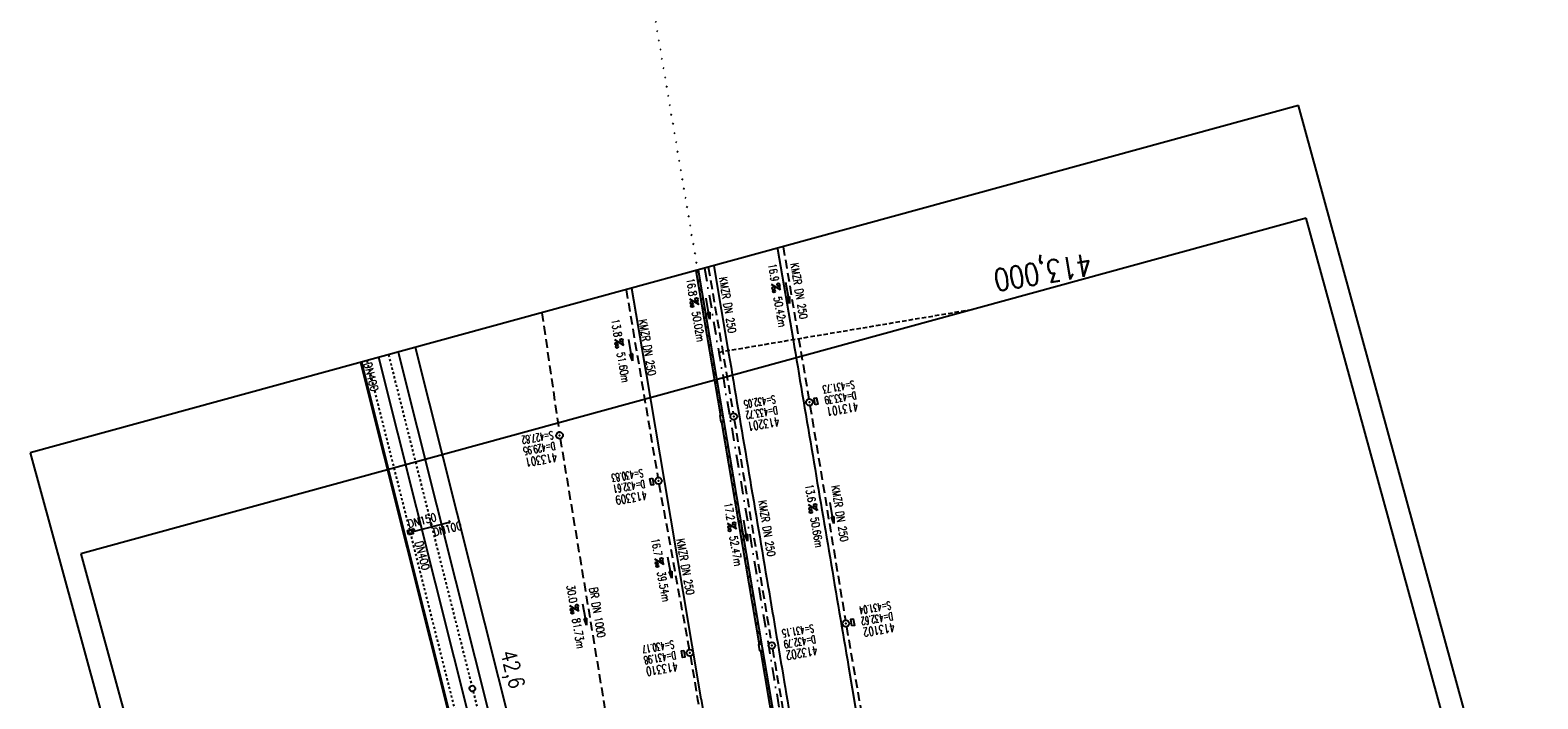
# Model space of a CAD drawing. Extents: x 447258 to 447844, y 441190 to 442763.
# Tile 28 of 30: x 447258 to 447598, y 442229 to 442380. Entities that reach past the tile are written whole.
import ezdxf
from ezdxf.enums import TextEntityAlignment as Align

# ---------------------------------------------------------------- set-up
doc = ezdxf.new("R2010")
doc.units = 0
doc.header["$LTSCALE"] = 2
doc.header["$MEASUREMENT"] = 0
for name, pattern in [('ACAD_ISO03W100', [0.5, 0.25, -0.25]), ('ACAD_ISO10W100W', [0.5, 0.25, -0.25]), ('AUSGEZOGEN', [0]), ('GESTRICH-X2', [1.5, 1, -0.5]), ('GESTRICHELT', [0.75, 0.5, -0.25]), ('STRICHPT-X3', [3, 1.5, -0.75, 0, -0.75])]:
    doc.linetypes.add(name, pattern=pattern)
doc.layers.get('0').update_dxf_attribs({"linetype": 'AUSGEZOGEN'})
for name, color, linetype in [('ACHSE', 250, 'STRICHPT-X3'), ('Bahnachse', 7, 'CONTINUOUS'), ('FBR', 8, 'CONTINUOUS'), ('Gleisachsen', 7, 'CONTINUOUS'), ('HEKTOM', 250, 'GESTRICHELT'), ('Ingenieurbauwerke', 15, 'CONTINUOUS'), ('KANAL', 7, 'GESTRICH-X2'), ('PFEIL', 7, 'CONTINUOUS'), ('Planeinteilung', 6, 'CONTINUOUS'), ('RAHMEN', 250, 'AUSGEZOGEN'), ('SCHACHTNR', 6, 'CONTINUOUS'), ('SCHLITZRINNE', 8, 'AUSGEZOGEN'), ('SCHSYMBOL', 7, 'AUSGEZOGEN'), ('TEXTO', 4, 'CONTINUOUS'), ('TEXTU', 4, 'CONTINUOUS')]:
    doc.layers.add(name, color=color, linetype=linetype)
doc.styles.add('ROMANS', font='romans.shx', dxfattribs={"width": 0.8})

# ---------------------------------------------------------------- blocks, each defined once
blk = doc.blocks.new('GST')
at = {"color": 0}
blk.add_circle((0, 0), 0.75, dxfattribs=at)
blk.add_point((0, 0), dxfattribs=at)
blk = doc.blocks.new('17')
blk.add_lwpolyline([(-0.76, -1.22), (0.75, -1.22), (0.75, -1.8), (-0.76, -1.8)], close=True)
blk.add_blockref('GST', (0, 0))
blk = doc.blocks.new('PROM')
blk.add_line((1.57, 1.82), (0.02, 0.02))
for centre, radius in [((0.32, 1.51), 0.317), ((0.94, 0.29), 0.283), ((1.64, 0.29), 0.283)]:
    blk.add_circle(centre, radius)
blk.add_arc((0.99, 2.68), 1.03, 239.1414, 303.3549)
blk = doc.blocks.new('PFEIL2')
at = {"color": 0}
for p, q in [((0.88, 0), (-2.4, -0.01)), ((0.88, -0.27), (0.88, 0.28)), ((0.88, 0.28), (2.43, 0.01)), ((0.91, 0.27), (0.88, 0.26)), ((0.97, 0.26), (0.88, 0.25)), ((1.02, 0.25), (0.88, 0.23)), ((1.07, 0.24), (0.88, 0.21)), ((1.13, 0.23), (0.88, 0.19)), ((1.18, 0.22), (0.88, 0.17)), ((1.24, 0.21), (0.88, 0.15)), ((1.29, 0.21), (0.88, 0.14)), ((1.34, 0.2), (0.88, 0.12)), ((1.4, 0.19), (0.88, 0.1)), ((1.45, 0.18), (0.88, 0.08)), ((1.51, 0.17), (0.88, 0.06)), ((1.56, 0.16), (0.88, 0.04)), ((1.61, 0.15), (0.88, 0.02)), ((1.67, 0.14), (0.88, 0.01)), ((1.72, 0.13), (0.88, -0.01)), ((1.78, 0.12), (0.88, -0.03)), ((1.83, 0.11), (0.88, -0.05)), ((1.88, 0.1), (0.88, -0.07)), ((1.94, 0.09), (0.88, -0.09)), ((2.05, 0.08), (0.88, -0.12)), ((1.99, 0.08), (0.88, -0.11)), ((2.1, 0.07), (0.88, -0.14)), ((2.15, 0.06), (0.88, -0.16)), ((2.21, 0.05), (0.88, -0.18)), ((2.26, 0.04), (0.88, -0.2)), ((2.32, 0.03), (0.88, -0.22)), ((2.37, 0.02), (0.88, -0.23)), ((2.42, 0.01), (0.88, -0.25)), ((2.43, 0.01), (0.88, -0.27))]:
    blk.add_line(p, q, dxfattribs=at)
blk = doc.blocks.new('13')
blk.add_lwpolyline([(0.76, 1.22), (-0.75, 1.22), (-0.75, 1.8), (0.76, 1.8)], close=True)
at = {"rotation": 180}
blk.add_blockref('GST', (0, 0), dxfattribs=at)
blk = doc.blocks.new('10')
blk.add_blockref('GST', (0, 0))
blk = doc.blocks.new('1135297')
for p, q in [((0, 297), (0, 0)), ((1135, 297), (0, 297)), ((0, 0), (1135, 0))]:
    blk.add_line(p, q)
at = {"layer": 'RAHMEN'}
for p, q in [((950, 292), (25, 292)), ((25, 292), (25, 5)), ((25, 5), (950, 5))]:
    blk.add_line(p, q, dxfattribs=at)

msp = doc.modelspace()

# ---------------------------------------------------------------- hatches: boundary and pattern name
at = {"layer": 'SCHLITZRINNE'}
h = msp.add_hatch(dxfattribs=at)
h.set_pattern_fill('_USER', color=256, scale=1.5, angle=45, style=0, pattern_type=0)
h.set_pattern_definition([(324.57214, (447454.4577, 442051.7744), (0.8695163, 1.222269), [])])
edge = h.paths.add_edge_path()
edge.add_line((447334.61, 442762.62), (447342.75, 442714.53))
edge.add_line((447342.75, 442714.53), (447353.71, 442649.78))
edge.add_line((447353.71, 442649.78), (447366.66, 442573))
edge.add_line((447366.66, 442573), (447374.28, 442528.1))
edge.add_line((447374.28, 442528.1), (447381.7, 442484.19))
edge.add_line((447381.7, 442484.19), (447389.27, 442439.44))
edge.add_line((447389.27, 442439.44), (447397.61, 442390.05))
edge.add_line((447397.61, 442390.05), (447405.85, 442341.53))
edge.add_line((447405.85, 442341.53), (447414.19, 442292.22))
edge.add_line((447414.19, 442292.22), (447422.92, 442240.68))
edge.add_line((447422.92, 442240.68), (447431.34, 442190.99))
edge.add_line((447431.34, 442190.99), (447439.46, 442143.08))
edge.add_line((447439.46, 442143.08), (447447.75, 442093.98))
edge.add_line((447447.75, 442093.98), (447454.08, 442054.03))
edge.add_line((447454.08, 442054.03), (447459.73, 442020.52))
edge.add_line((447453.7, 442053.28), (447459.22, 442020.52))
edge.add_line((447459.22, 442020.52), (447459.73, 442020.52))

# ---------------------------------------------------------------- linework, layer by layer
at = {"layer": 'ACHSE', "flags": 128}
msp.add_lwpolyline([(447409.94, 442326.51), (447413.15, 442307.54), (447425.67, 442233.59), (447425.83, 442232.62), (447438.19, 442159.65), (447454.89, 442061.05), (447459.06, 442036.4), (447463.24, 442011.75), (447464.54, 442004.06), (447467.48, 441987.11), (447472.02, 441962.53), (447476.87, 441938), (447482.02, 441913.54), (447487.48, 441889.14), (447493.24, 441864.82), (447499.3, 441840.56), (447505.67, 441816.39), (447512.34, 441792.29), (447519.31, 441768.29), (447526.58, 441744.37), (447534.14, 441720.54), (447542, 441696.81), (447550.16, 441673.18), (447558.61, 441649.65), (447567.36, 441626.23), (447576.4, 441602.92), (447585.73, 441579.73), (447595.34, 441556.65), (447605.25, 441533.7), (447606.28, 441531.36), (447615.32, 441510.82), (447625.4, 441487.94), (447635.48, 441465.06), (447645.55, 441442.18), (447655.63, 441419.3), (447659.75, 441409.94), (447664.31, 441399.59), (447665.71, 441396.42), (447675.6, 441373.46), (447685.21, 441350.38), (447694.53, 441327.18), (447703.57, 441303.87), (447712.31, 441280.45), (447720.76, 441256.92), (447727.72, 441236.75)], dxfattribs=at)
at = {"layer": 'Bahnachse', "linetype": 'ACAD_ISO10W100W'}
msp.add_line((447338.54, 442306.94), (447357.33, 442232.15), dxfattribs=at)
at = {"layer": 'Bahnachse', "linetype": 'ACAD_ISO10W100W', "flags": 128}
msp.add_lwpolyline([(447357.64, 442230.89), (447360.59, 442219.17), (447372.45, 442171.94)], dxfattribs=at)
at = {"layer": 'Bahnachse', "linetype": 'Continuous'}
msp.add_ellipse((447357.48, 442231.52), major_axis=(-0.46, 0.46), ratio=1, start_param=2.610467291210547, end_param=8.893652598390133, dxfattribs=at)
at = {"layer": 'FBR'}
for points in [[(447427.91, 442233.05, 0), (447428.12, 442231.81, -0.000002), (447432.24, 442207.4, -0.000028), (447436.38, 442182.92, 0.000056), (447440.51, 442158.44, 0.000309), (447444.65, 442134.09, -0.000068), (447448.78, 442109.73, -0.000049), (447453.2, 442083.64, -0.000054), (447457.19, 442060.08, -0.000328), (447459.27, 442047.72, 0.000203), (447462.63, 442027.73, 0.000399), (447463.2, 442024.39, 0.000072), (447466.36, 442005.85, 0.00188), (447469.56, 441987.47, 0.001388)], [(447412, 442327.07), (447415.36, 442307.31, -0.000099), (447419.67, 442281.77, 0.000025), (447423.99, 442256.23, 0.000001), (447427.91, 442233.05, -0.000002)], [(447429.91, 442310.38, -0.000001), (447438.26, 442261.08, -0.000003), (447442.43, 442236.43)], [(447442.43, 442236.43), (447454.95, 442162.48, 0.000003), (447463.3, 442113.19, 0), (447463.76, 442110.49)]]:
    msp.add_lwpolyline(points, format="xyb", dxfattribs=at)
msp.add_lwpolyline([(447426.43, 442330.92), (447429.91, 442310.38)], dxfattribs=at)
at = {"layer": 'FBR', "flags": 128}
for points in [[(447408.46, 442326.1), (447414.19, 442292.22), (447422.92, 442240.68), (447424.34, 442232.31)], [(447393.41, 442321.98), (447396.7, 442302.64), (447400.87, 442278.1), (447405.02, 442253.45), (447409.11, 442229.18)], [(447409.11, 442229.18), (447409.13, 442229.04), (447413.32, 442204.42), (447417.51, 442179.75), (447421.68, 442155.18), (447425.87, 442130.45), (447427.86, 442118.39), (447430.02, 442106.04), (447432.09, 442093.82), (447434.13, 442081.74), (447436.22, 442069.28), (447438.33, 442056.99), (447440.41, 442044.67), (447442.52, 442032.35), (447443.97, 442023.67)], [(447424.34, 442232.31), (447431.34, 442190.99), (447439.46, 442143.08), (447445.15, 442109.41)]]:
    msp.add_lwpolyline(points, dxfattribs=at)
at = {"layer": 'Gleisachsen', "linetype": 'Continuous'}
for p, q in [((447340.7, 442307.53), (447362.78, 442219.63)), ((447358.38, 442218.72), (447336.38, 442306.34))]:
    msp.add_line(p, q, dxfattribs=at)
at = {"layer": 'HEKTOM'}
msp.add_line((447413.14, 442307.55), (447470.43, 442317.22), dxfattribs=at)
at = {"layer": 'Ingenieurbauwerke', "linetype": 'Continuous'}
for p, q in [((447366.81, 442220.46), (447344.66, 442308.61)), ((447332.2, 442305.2), (447354.15, 442217.85)), ((447332.41, 442305.26), (447354.36, 442217.89)), ((447342.83, 442267.24), (447343.85, 442267.5)), ((447343.09, 442266.22), (447342.83, 442267.24)), ((447343.01, 442267.13), (447343.74, 442267.32)), ((447343.2, 442266.4), (447343.01, 442267.13)), ((447343.74, 442267.32), (447343.92, 442266.59)), ((447343.83, 442266.95), (447352.3, 442269.12)), ((447343.85, 442267.5), (447344.11, 442266.48)), ((447344, 442267.61), (447344.29, 442267.69)), ((447344.07, 442267.32), (447344, 442267.61)), ((447344.36, 442267.4), (447344.07, 442267.32)), ((447344.25, 442267.22), (447344.15, 442267.03)), ((447344.22, 442267.36), (447344.25, 442267.22)), ((447344.29, 442267.69), (447344.36, 442267.4)), ((447348.29, 442268.72), (447348, 442268.64)), ((447348, 442268.64), (447348.07, 442268.35)), ((447348.07, 442268.35), (447348.36, 442268.42)), ((447348.26, 442268.24), (447348.15, 442268.06)), ((447348.36, 442268.42), (447348.29, 442268.72)), ((447352.41, 442269.31), (447352.11, 442269.23)), ((447352.11, 442269.23), (447352.19, 442268.94)), ((447352.19, 442268.94), (447352.48, 442269.02)), ((447352.48, 442269.02), (447352.41, 442269.31)), ((447344.11, 442266.48), (447343.09, 442266.22)), ((447343.92, 442266.59), (447343.2, 442266.4))]:
    msp.add_line(p, q, dxfattribs=at)
at = {"layer": 'Ingenieurbauwerke', "linetype": 'ACAD_ISO03W100', "flags": 128}
msp.add_lwpolyline([(447333.66, 442305.6), (447355.64, 442218.15), (447377.88, 442129.62)], dxfattribs=at)
at = {"layer": 'KANAL'}
for p, q in [((447427.67, 442331.37), (447433.47, 442296.94)), ((447410.77, 442326.73), (447416.38, 442293.72)), ((447392.21, 442321.65), (447399.37, 442279.22)), ((447373.19, 442316.43), (447377.09, 442289.47)), ((447433.72, 442295.47), (447441.72, 442246.97)), ((447416.63, 442292.22), (447425, 442241.97)), ((447399.62, 442277.75), (447406.44, 442240.31))]:
    msp.add_line(p, q, dxfattribs=at)
at = {"layer": 'KANAL', "flags": 128}
for points in [[(447377.31, 442288), (447387.77, 442224.78), (447390.41, 442208.81)], [(447441.97, 442245.47), (447443.56, 442236.28), (447450.16, 442198.03)], [(447425.25, 442240.47), (447426.57, 442232.78), (447433.5, 442192.44)], [(447406.72, 442238.84), (447408.35, 442229.02), (447413.03, 442200.87)]]:
    msp.add_lwpolyline(points, dxfattribs=at)
at = {"layer": 'SCHLITZRINNE'}
for p, q in [((447407.97, 442325.99), (447408.55, 442325.58)), ((447408.33, 442323.9), (447408.9, 442323.49)), ((447408.68, 442321.81), (447409.26, 442321.4)), ((447409.04, 442319.71), (447409.61, 442319.3)), ((447409.39, 442317.62), (447409.97, 442317.21)), ((447409.74, 442315.53), (447410.32, 442315.12)), ((447410.1, 442313.44), (447410.67, 442313.03)), ((447410.45, 442311.34), (447411.03, 442310.93)), ((447410.8, 442309.25), (447411.38, 442308.84)), ((447411.16, 442307.16), (447411.73, 442306.75)), ((447411.51, 442305.07), (447412.09, 442304.66)), ((447411.87, 442302.97), (447412.44, 442302.56)), ((447412.22, 442300.88), (447412.8, 442300.47)), ((447412.57, 442298.79), (447413.15, 442298.38)), ((447412.93, 442296.7), (447413.5, 442296.29)), ((447413.28, 442294.61), (447413.86, 442294.19)), ((447413.99, 442290.42), (447414.57, 442290.01)), ((447414.34, 442288.33), (447414.92, 442287.92)), ((447414.7, 442286.23), (447415.27, 442285.82)), ((447415.05, 442284.14), (447415.63, 442283.73)), ((447415.41, 442282.05), (447415.98, 442281.64)), ((447415.76, 442279.95), (447416.34, 442279.54)), ((447416.11, 442277.86), (447416.69, 442277.45)), ((447416.47, 442275.77), (447417.05, 442275.36)), ((447416.82, 442273.68), (447417.4, 442273.27)), ((447417.18, 442271.58), (447417.75, 442271.17)), ((447417.53, 442269.49), (447418.11, 442269.08)), ((447417.89, 442267.4), (447418.46, 442266.99)), ((447418.24, 442265.3), (447418.82, 442264.89)), ((447418.6, 442263.21), (447419.17, 442262.8)), ((447418.95, 442261.12), (447419.53, 442260.71)), ((447419.3, 442259.03), (447419.88, 442258.61)), ((447419.66, 442256.93), (447420.24, 442256.52)), ((447420.01, 442254.84), (447420.59, 442254.43)), ((447420.37, 442252.75), (447420.94, 442252.34)), ((447420.72, 442250.65), (447421.3, 442250.24)), ((447421.08, 442248.56), (447421.65, 442248.15)), ((447421.43, 442246.47), (447422.01, 442246.06)), ((447421.79, 442244.37), (447422.36, 442243.96)), ((447422.14, 442242.28), (447422.72, 442241.87)), ((447422.69, 442240.05), (447423.07, 442239.78)), ((447422.85, 442238.1), (447423.43, 442237.68)), ((447423.2, 442236), (447423.78, 442235.59)), ((447423.56, 442233.91), (447424.14, 442233.5)), ((447423.91, 442231.82), (447424.49, 442231.4)), ((447424.27, 442229.72), (447424.85, 442229.31))]:
    msp.add_line(p, q, dxfattribs=at)
at = {"layer": 'SCHLITZRINNE', "flags": 128}
for points in [[(447407.98, 442325.97), (447413.51, 442293.24)], [(447408.46, 442326.1), (447414.19, 442292.22), (447422.92, 442240.68), (447431.34, 442190.99), (447439.46, 442143.08), (447447.75, 442093.98), (447454.08, 442054.03), (447459.73, 442020.52)], [(447413.76, 442291.75), (447422.27, 442241.5)], [(447422.52, 442240.02), (447430.69, 442191.82)]]:
    msp.add_lwpolyline(points, dxfattribs=at)
at = {"layer": 'SCHSYMBOL'}
for points in [[(447414, 442293.32), (447414.26, 442291.84), (447413.68, 442291.74), (447413.43, 442293.22)], [(447422.76, 442241.59), (447423.02, 442240.1), (447422.44, 442240.01), (447422.19, 442241.49)]]:
    msp.add_lwpolyline(points, close=True, dxfattribs=at)

# ---------------------------------------------------------------- block references
at = {"layer": 'PFEIL'}
for p, rotation in [((447428.71, 442320.91), 279.5649000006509), ((447410.69, 442317.36), 279.6291999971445), ((447393.2, 442308), 279.582800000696), ((447438.68, 442271.18), 279.3761999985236), ((447419.19, 442267.19), 279.4559000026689), ((447402.06, 442258.84), 280.3195999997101), ((447382.86, 442248.25), 279.3819999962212)]:
    msp.add_blockref('PFEIL2', p, dxfattribs=dict(at, rotation=rotation))
at = {"layer": 'Planeinteilung', "linetype": 'Continuous', "rotation": 285.3280982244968}
msp.add_blockref('1135297', (447257.6, 442284.75), dxfattribs=at)
at = {"layer": 'SCHSYMBOL', "rotation": 279.6115999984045}
for name, p in [('13', (447433.59, 442296.2)), ('GST', (447416.5, 442292.97)), ('10', (447377.19, 442288.73)), ('17', (447399.5, 442278.48)), ('13', (447441.85, 442246.22)), ('17', (447406.58, 442239.57)), ('GST', (447425.12, 442241.22))]:
    msp.add_blockref(name, p, dxfattribs=at)
at = {"layer": 'TEXTU'}
for p, rotation in [((447425.04, 442322.86), 279.5649000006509), ((447406.55, 442319.55), 279.6291999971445), ((447389.6, 442310.32), 279.582800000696), ((447433.36, 442273.02), 279.3761999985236), ((447415.06, 442268.86), 279.4559000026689), ((447398.66, 442260.77), 280.3195999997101), ((447379.5, 442250.22), 279.3819999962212)]:
    msp.add_blockref('PROM', p, dxfattribs=dict(at, rotation=rotation))

# ---------------------------------------------------------------- texts
at = {"layer": 'Bahnachse', "linetype": 'Continuous', "style": 'ROMANS', "oblique": 360, "width": 0.8334}
msp.add_text('42,6', height=3.5, rotation=284.5688, dxfattribs=at).set_placement((447363.83, 442239.68))
at = {"layer": 'HEKTOM', "style": 'ROMANS', "width": 0.8}
msp.add_text('413,000', height=5, rotation=189.6116, dxfattribs=at).set_placement((447496.9, 442329.87))
at = {"layer": 'Ingenieurbauwerke', "linetype": 'Continuous', "style": 'ROMANS', "oblique": 0, "width": 0.8337}
for s, rotation, p in [('DN400', 284.5808, (447332.92, 442304.94)), ('DN150', 14.385, (447343.12, 442267.8)), ('DN100', 14.385, (447348.87, 442265.91)), ('DN400', 284.5808, (447344.49, 442264.55))]:
    msp.add_text(s, height=1.8, rotation=rotation, dxfattribs=at).set_placement(p)
at = {"layer": 'SCHACHTNR', "style": 'ROMANS'}
for s, height, width, p in [('S=431.73', 1.8, 0.6, (447443.63, 442301.15)), ('S=432.05', 1.8, 0.6, (447425.81, 442297.81)), ('D=433.39', 1.8, 0.6, (447444.07, 442298.69)), ('D=433.72', 1.8, 0.6, (447426.25, 442295.34)), ('413101', 2, 0.7, (447444.48, 442296.22)), ('413201', 2, 0.7, (447426.66, 442292.87)), ('S=427.82', 1.8, 0.6, (447375.61, 442289.72)), ('D=429.95', 1.8, 0.6, (447376.04, 442287.26)), ('413301', 2, 0.7, (447376.45, 442284.79)), ('S=430.83', 1.8, 0.6, (447395.92, 442281.14)), ('D=432.61', 1.8, 0.6, (447396.33, 442278.67)), ('413309', 2, 0.7, (447396.76, 442276.2)), ('S=431.04', 1.8, 0.6, (447451.86, 442251.24)), ('D=432.62', 1.8, 0.6, (447452.3, 442248.77)), ('413102', 2, 0.7, (447452.7, 442246.34)), ('S=431.15', 1.8, 0.6, (447434.44, 442246.03)), ('D=432.79', 1.8, 0.6, (447434.87, 442243.56)), ('S=430.17', 1.8, 0.6, (447402.87, 442242.43)), ('D=431.98', 1.8, 0.6, (447403.28, 442239.96)), ('413202', 2, 0.7, (447435.28, 442241.12)), ('413310', 2, 0.7, (447403.69, 442237.49))]:
    msp.add_text(s, height=height, rotation=189.6116, dxfattribs=dict(at, width=width)).set_placement(p)
at = {"layer": 'TEXTO', "style": 'ROMANS', "width": 0.75}
for s, rotation, p in [('KMZR DN 250', 279.5649, (447430.37, 442321.22)), ('KMZR DN 250', 279.6292, (447414.25, 442318.05)), ('KMZR DN 250', 279.5828, (447396.13, 442308.45)), ('KMZR DN 250', 279.3762, (447439.6, 442270.93)), ('KMZR DN 250', 279.4559, (447423.11, 442267.57)), ('KMZR DN 250', 280.3196, (447404.72, 442258.88)), ('BR DN 1000', 279.382, (447384.84, 442248.56))]:
    msp.add_text(s, height=1.8, rotation=rotation, dxfattribs=at).set_placement(p, align=Align.CENTER)
at = {"layer": 'TEXTU', "style": 'ROMANS', "width": 0.75}
for s, rotation, p in [('16.9', 279.5649, (447424.28, 442327.37)), ('16.8', 279.6292, (447405.78, 442324.06)), ('50.42m', 279.5649, (447425.53, 442319.91)), ('13.8', 279.5828, (447388.85, 442314.83)), ('50.02m', 279.6292, (447407.06, 442316.59)), ('51.60m', 279.5828, (447390.1, 442307.36)), ('13.6', 279.3762, (447432.62, 442277.53)), ('17.2', 279.4559, (447414.29, 442273.36)), ('50.66m', 279.3762, (447433.84, 442270.06)), ('16.7', 280.3196, (447397.84, 442265.28)), ('52.47m', 279.4559, (447415.54, 442265.89)), ('39.54m', 280.3196, (447399.19, 442257.81)), ('30.0', 279.382, (447378.75, 442254.75)), ('81.73m', 279.382, (447380, 442247.25))]:
    msp.add_text(s, height=1.8, rotation=rotation, dxfattribs=at).set_placement(p)

doc.saveas('drawing.dxf')
